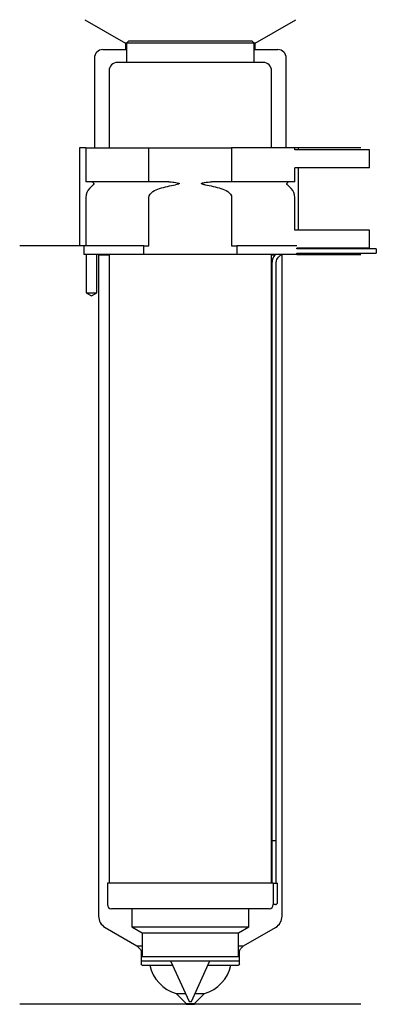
# Model space of a CAD drawing. Header units: inches. Extents: x 24 to 108, y 109 to 340.
import ezdxf

# ---------------------------------------------------------------- set-up
doc = ezdxf.new("R2010")
doc.units = ezdxf.units.IN
for name, color, linetype in [('201', 7, 'Continuous'), ('30', 7, 'Continuous'), ('32', 7, 'Continuous')]:
    doc.layers.add(name, color=color, linetype=linetype)

msp = doc.modelspace()

# ---------------------------------------------------------------- linework, layer by layer
at = {"layer": '201', "color": 113}
for p, q in [((39.52, 339.61), (49.05, 334.11)), ((79.45, 334.11), (88.98, 339.61)), ((43.75, 332.61), (49.05, 332.61)), ((49.25, 334.11), (49.05, 334.11)), ((49.05, 334.11), (49.05, 332.61)), ((49.05, 332.61), (49.25, 332.61)), ((79.45, 334.11), (79.25, 334.11)), ((79.25, 332.61), (79.45, 332.61)), ((79.45, 332.61), (79.45, 334.11)), ((79.45, 332.61), (84.75, 332.61)), ((41.75, 330.61), (41.75, 309.61)), ((86.75, 309.61), (86.75, 330.61)), ((38.25, 309.61), (38.25, 286.61)), ((39.75, 309.61), (38.25, 309.61)), ((104.25, 309.61), (88.75, 309.61)), ((89.55, 309.61), (89.55, 309.11)), ((89.55, 304.91), (89.55, 290.31)), ((38.25, 286.61), (24.25, 286.61)), ((39.25, 286.61), (24.25, 286.61)), ((39.25, 286.61), (39.25, 284.61)), ((39.8, 284.61), (39.8, 275.61)), ((42.3, 275.61), (42.3, 284.61)), ((42.65, 284.61), (42.75, 284.51)), ((42.75, 284.51), (45.2, 284.51)), ((42.75, 284.51), (42.75, 129.57)), ((83.3, 284.51), (84.05, 284.51)), ((85.49, 284.51), (85.75, 284.51)), ((85.75, 284.51), (85.85, 284.61)), ((85.75, 129.57), (85.75, 284.51)), ((89.25, 284.61), (104.25, 284.61)), ((39.8, 275.61), (41.05, 274.88)), ((41.05, 274.88), (42.3, 275.61)), ((44.25, 126.97), (51.74, 122.64)), ((76.75, 122.64), (84.25, 126.97)), ((51.74, 122.64), (52.94, 122.64)), ((51.74, 122.64), (52.45, 121.94)), ((75.55, 122.64), (76.75, 122.64)), ((76.05, 121.94), (76.75, 122.64)), ((52.74, 121.23), (52.74, 118.34)), ((75.75, 118.34), (75.75, 121.23)), ((52.94, 118.14), (54.75, 118.14)), ((54.75, 118.14), (60.09, 118.14)), ((68.41, 118.14), (73.75, 118.14)), ((73.75, 118.14), (75.55, 118.14)), ((60.95, 111.44), (63.16, 111.44)), ((60.95, 111.44), (63.25, 109.14)), ((65.25, 109.14), (67.55, 111.44)), ((65.34, 111.44), (67.55, 111.44)), ((63.25, 108.94), (24.25, 108.94)), ((63.25, 109.14), (63.25, 108.94)), ((63.25, 109.14), (65.25, 109.14)), ((63.25, 108.94), (65.25, 108.94)), ((65.25, 108.94), (65.25, 109.14)), ((104.25, 108.94), (65.25, 108.94))]:
    msp.add_line(p, q, dxfattribs=at)
for centre, radius, start, end in [((43.75, 330.61), 2, 90, 180), ((84.75, 330.61), 2, 0, 90), ((45.75, 129.57), 3, 180, 240), ((82.75, 129.57), 3, -60, 0), ((63.54, 120.06), 9, 192.3068, 253.2539), ((64.96, 120.06), 9, 286.7461, 347.6932)]:
    msp.add_arc(centre, radius, start, end, dxfattribs=at)
at = {"layer": '201', "color": 113, "extrusion": (0, 0, -1)}
for centre, radius, start, end in [((-51.74, 121.23), 1, 135, 180), ((-76.75, 121.23), 1, 0, 45), ((-52.94, 118.34), 0.2, -90, 0), ((-75.55, 118.34), 0.2, 180, 270)]:
    msp.add_arc(centre, radius, start, end, dxfattribs=at)
at = {"layer": '30', "color": 113}
for p, q in [((49.75, 334.61), (49.25, 334.11)), ((78.75, 334.61), (49.75, 334.61)), ((79.25, 334.11), (78.75, 334.61)), ((49.25, 334.11), (49.25, 329.61)), ((79.25, 334.11), (49.25, 334.11)), ((79.25, 329.61), (79.25, 334.11)), ((45.2, 327.61), (45.2, 309.61)), ((81.3, 329.61), (47.2, 329.61)), ((83.3, 309.61), (83.3, 327.61)), ((39.75, 309.61), (39.75, 301.61)), ((39.75, 309.61), (54.55, 309.61)), ((54.55, 301.61), (54.55, 309.61)), ((54.55, 309.61), (73.94, 309.61)), ((88.75, 309.61), (73.94, 309.61)), ((73.94, 309.61), (73.94, 301.61)), ((88.75, 309.11), (88.75, 309.61)), ((88.75, 301.61), (88.75, 304.91)), ((54.55, 301.61), (39.75, 301.61)), ((41.48, 300.92), (40.63, 300.07)), ((59.24, 301.61), (54.55, 301.61)), ((73.94, 301.61), (69.25, 301.61)), ((88.75, 301.61), (73.94, 301.61)), ((87.87, 300.07), (87.02, 300.92)), ((39.75, 297.95), (39.75, 286.61)), ((54.55, 286.61), (54.55, 297.95)), ((73.94, 297.95), (73.94, 286.61)), ((88.75, 290.31), (88.75, 297.95)), ((53.35, 286.61), (39.25, 286.61)), ((39.25, 286.61), (39.25, 284.61)), ((53.35, 284.61), (53.35, 286.61)), ((53.35, 286.61), (54.55, 286.61)), ((73.94, 286.61), (75.15, 286.61)), ((89.22, 286.61), (75.15, 286.61)), ((75.15, 286.61), (75.15, 284.61)), ((89.25, 285.91), (89.25, 286.11)), ((53.35, 284.61), (39.25, 284.61)), ((39.8, 284.61), (39.8, 275.61)), ((42.3, 275.61), (42.3, 284.61)), ((45.2, 284.61), (45.2, 137.31)), ((75.15, 284.61), (53.35, 284.61)), ((89.25, 284.61), (75.15, 284.61)), ((83.3, 137.31), (83.3, 284.61)), ((107.85, 285.91), (89.25, 285.91)), ((89.25, 284.61), (89.25, 284.91)), ((89.25, 284.91), (107.85, 284.91)), ((107.85, 285.91), (107.85, 284.91)), ((83.35, 282.41), (83.35, 147.31)), ((84.35, 147.31), (84.35, 282.41)), ((39.8, 275.61), (42.3, 275.61)), ((83.35, 147.31), (84.35, 147.31)), ((83.35, 147.31), (83.35, 137.31)), ((83.35, 147.31), (84.35, 147.31)), ((84.35, 137.31), (84.35, 147.31)), ((44.8, 137.31), (44.8, 132.31)), ((83.68, 137.31), (44.8, 137.31)), ((83.68, 137.31), (83.68, 132.81)), ((83.68, 137.31), (84.7, 137.31)), ((84.7, 132.81), (84.7, 137.31)), ((84.2, 132.31), (83.7, 132.31)), ((82.7, 131.31), (45.8, 131.31)), ((50.5, 131.31), (50.5, 127.12)), ((78, 127.12), (78, 131.31)), ((50.5, 127.12), (52.94, 125.71)), ((50.5, 127.12), (78, 127.12)), ((75.55, 125.71), (78, 127.12)), ((52.94, 125.71), (52.94, 120.11)), ((52.94, 125.71), (75.55, 125.71)), ((75.55, 120.11), (75.55, 125.71)), ((52.74, 120.11), (52.74, 119.11)), ((52.74, 120.11), (75.75, 120.11)), ((75.75, 119.11), (75.75, 120.11)), ((52.74, 119.11), (75.75, 119.11)), ((59.64, 119.11), (64, 109.61)), ((64.5, 109.61), (68.85, 119.11)), ((64, 109.61), (64.5, 109.61))]:
    msp.add_line(p, q, dxfattribs=at)
for centre, radius, start, end in [((47.2, 327.61), 2, 90, 180), ((81.3, 327.61), 2, 0, 90), ((42.75, 297.95), 3, 135, 180), ((85.75, 297.95), 3, 0, 45), ((86.85, 282.41), 3.5, 141.0539, 180), ((45.8, 132.31), 1, 180, 270), ((82.7, 132.31), 1, -90, 0), ((84.2, 132.81), 0.5, -90, 0)]:
    msp.add_arc(centre, radius, start, end, dxfattribs=at)
at = {"layer": '30', "color": 113, "extrusion": (0, 0, -1)}
for centre, radius, start, end in [((-41.2, 301.21), 0.4, 90, 225), ((-87.3, 301.21), 0.4, -45, 90), ((-86.85, 282.41), 2.5, 0, 61.6416)]:
    msp.add_arc(centre, radius, start, end, dxfattribs=at)
at = {"layer": '30', "color": 113}
for points, knots in [([(54.55, 297.95), (54.55, 298.53), (55, 299.03), (55.96, 299.68), (56.5, 299.9), (57.06, 300.07)], [0, 0, 0, 0, 0.5, 0.5, 1, 1, 1, 1]), ([(59.24, 301.61), (59.29, 301.61), (59.33, 301.61), (59.87, 301.6), (60.37, 301.56), (60.86, 301.47), (61.06, 301.44), (61.26, 301.41), (61.47, 301.33), (61.5, 301.32), (61.54, 301.3), (61.56, 301.3), (61.59, 301.28), (61.61, 301.27), (61.63, 301.25), (61.63, 301.24), (61.64, 301.23), (61.64, 301.22), (61.65, 301.21), (61.65, 301.2), (61.65, 301.19), (61.64, 301.19), (61.64, 301.18), (61.63, 301.17), (61.61, 301.15), (61.59, 301.14), (61.5, 301.08), (61.42, 301.06), (61.15, 300.99), (60.96, 300.95), (60.77, 300.92)], [0, 0, 0, 0, 0.037532, 0.037532, 0.479326, 0.479326, 0.479326, 0.652283, 0.652283, 0.67679, 0.67679, 0.692908, 0.692908, 0.709848, 0.709848, 0.715998, 0.715998, 0.722254, 0.722254, 0.726798, 0.726798, 0.731321, 0.731321, 0.738696, 0.738696, 0.757525, 0.757525, 0.830443, 0.830443, 1, 1, 1, 1]), ([(67.73, 300.92), (67.44, 300.97), (67.13, 300.98), (66.84, 301.18), (66.88, 301.26), (67, 301.33), (67.07, 301.35), (67.28, 301.41), (67.42, 301.44), (68.12, 301.56), (68.69, 301.61), (69.25, 301.61)], [0, 0, 0, 0, 0.25, 0.25, 0.3125, 0.3125, 0.375, 0.375, 0.5, 0.5, 1, 1, 1, 1]), ([(71.44, 300.07), (71.99, 299.9), (72.54, 299.68), (73.5, 299.03), (73.94, 298.53), (73.94, 297.95)], [0, 0, 0, 0, 0.5, 0.5, 1, 1, 1, 1]), ([(83.68, 132.81), (83.68, 132.75), (83.68, 132.69), (83.68, 132.59), (83.68, 132.54), (83.69, 132.45), (83.69, 132.42), (83.69, 132.36), (83.69, 132.33), (83.69, 132.32), (83.69, 132.31), (83.7, 132.31)], [0, 0, 0, 0, 0.207769, 0.207769, 0.415759, 0.415759, 0.624157, 0.624157, 0.834463, 0.834463, 1, 1, 1, 1])]:
    msp.add_open_spline(points, degree=3, knots=knots, dxfattribs=at)
for points in [[(57.06, 300.07), (58.27, 300.44), (59.51, 300.73), (60.77, 300.92)], [(67.73, 300.92), (68.98, 300.73), (70.21, 300.44), (71.44, 300.07)]]:
    msp.add_open_spline(points, degree=3, dxfattribs=at)
at = {"layer": '32', "color": 113}
for p, q in [((106.25, 309.11), (88.72, 309.11)), ((106.25, 304.91), (106.25, 309.11)), ((106.25, 304.91), (88.72, 304.91)), ((106.25, 290.31), (88.72, 290.31)), ((106.25, 286.11), (106.25, 290.31)), ((106.25, 286.11), (89.22, 286.11))]:
    msp.add_line(p, q, dxfattribs=at)

doc.saveas('drawing.dxf')
